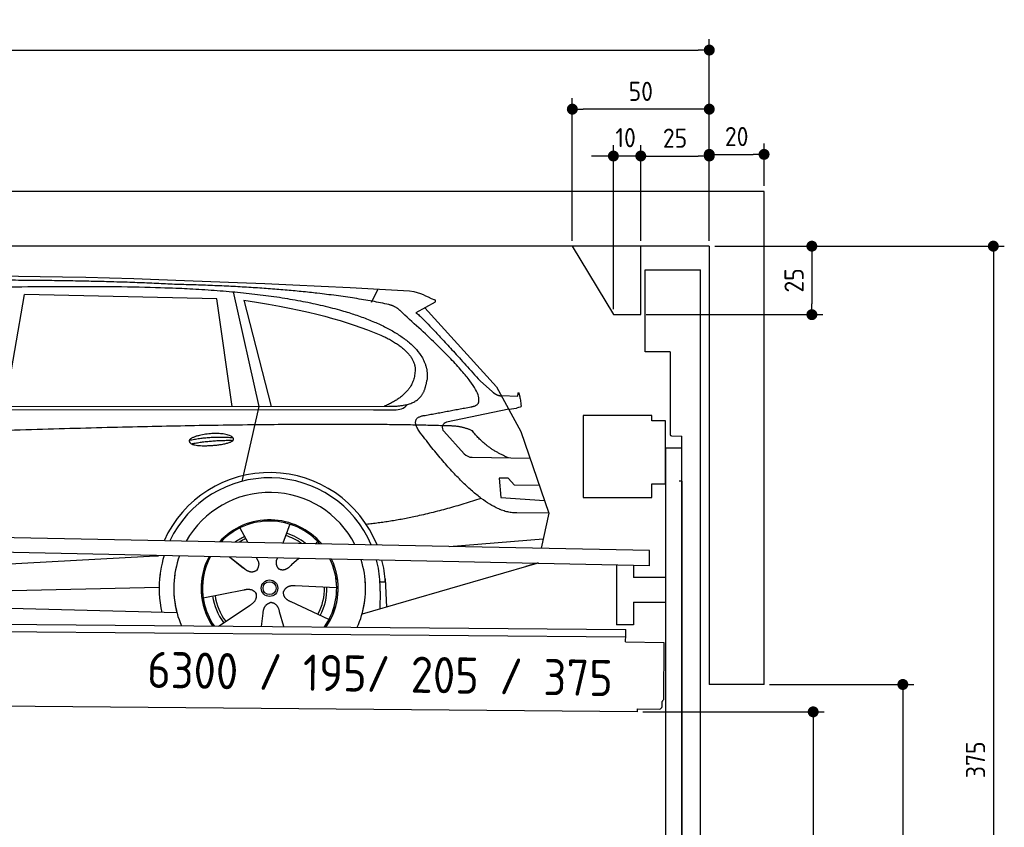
# Model space of a CAD drawing. Header units: millimetres. Extents: x -411 to 6777, y 0 to 6727.
# Tile 6 of 6: x 3183 to 6777, y 3779 to 6727. Entities that reach past the tile are written whole.
import ezdxf

# ---------------------------------------------------------------- set-up
doc = ezdxf.new("R2010")
doc.units = ezdxf.units.MM
doc.layers.add('4', color=3, linetype='Continuous')
for name, color, linetype, lineweight in [('car', 10, 'Continuous', 25), ('Freiraum', 7, 'Continuous', 25), ('Gebäude', 7, 'Continuous', 25), ('Logo', 7, 'Continuous', 25), ('Plattform', 7, 'Continuous', 25), ('Ständer vorne', 7, 'Continuous', 25), ('Tor', 200, 'Continuous', 25)]:
    doc.layers.add(name, color=color, linetype=linetype, lineweight=lineweight)
doc.styles.get("Standard").update_dxf_attribs({"font": 'ISOCP.SHX'})
doc.dimstyles.new('GEN-ISO', dxfattribs={"dimscale": 20, "dimtxt": 3.5, "dimasz": 2, "dimexe": 2, "dimexo": 1, "dimgap": 1.5, "dimtad": 1, "dimdec": 1, "dimlfac": 0.1, "dimdsep": 46, "dimtxsty": 'STANDARD', "dimblk": 'PUNKT', "dimcen": 2, "dimclrd": 256, "dimclre": 256, "dimclrt": 2, "dimadec": 0, "dimazin": 0, "dimtp": 0.1, "dimtm": 0.1, "dimtfac": 0.71, "dimtdec": 1, "dimtmove": 2, "dimatfit": 3, "dimldrblk": 'PUNKT', "dimfxl": 2, "dimtolj": 1, "dimarcsym": 0})

# ---------------------------------------------------------------- blocks, each defined once
blk = doc.blocks.new('PUNKT')
at = {"layer": '4', "color": 0, "linetype": 'ByBlock'}
blk.add_line((-0.5, 0), (-1, 0), dxfattribs=at)
at = {"layer": '4', "color": 0, "linetype": 'ByBlock', "const_width": 0.5}
blk.add_lwpolyline([(-0.25, 0, 1), (0.25, 0, 1)], format="xyb", close=True, dxfattribs=at)
blk = doc.blocks.new('*D301')
at = {"layer": '4', "lineweight": -2, "transparency": 16777216}
for p, q in [((5720, 5900), (6776.9, 5900)), ((6736.9, 5860), (6736.9, 2190)), ((6295.4, 2150), (6776.9, 2150))]:
    blk.add_line(p, q, dxfattribs=at)
at = {"layer": 'Defpoints', "color": 0, "transparency": 16777216}
for p in [(5700, 5900), (6275.4, 2150), (6736.9, 2150)]:
    blk.add_point(p, dxfattribs=at)
at = {"layer": '4', "lineweight": -2, "transparency": 16777216, "xscale": 40, "yscale": 40, "zscale": 40}
for p, rotation in [((6736.9, 5900), 90), ((6736.9, 2150), 270)]:
    blk.add_blockref('PUNKT', p, dxfattribs=dict(at, rotation=rotation))
at = {"layer": '4', "color": 2, "transparency": 16777216, "insert": (6671.9, 4025), "char_height": 70, "attachment_point": 5, "rotation": 90}
blk.add_mtext('375', dxfattribs=at)
blk = doc.blocks.new('*D303')
at = {"layer": '4', "lineweight": -2, "transparency": 16777216}
for p, q in [((5920, 4300), (6446.5, 4300)), ((6406.5, 4260), (6406.5, 2190)), ((6295.4, 2150), (6446.5, 2150))]:
    blk.add_line(p, q, dxfattribs=at)
at = {"layer": 'Defpoints', "color": 0, "transparency": 16777216}
for p in [(5900, 4300), (6275.4, 2150), (6406.5, 2150)]:
    blk.add_point(p, dxfattribs=at)
at = {"layer": '4', "lineweight": -2, "transparency": 16777216, "xscale": 40, "yscale": 40, "zscale": 40}
for p, rotation in [((6406.5, 4300), 90), ((6406.5, 2150), 270)]:
    blk.add_blockref('PUNKT', p, dxfattribs=dict(at, rotation=rotation))
at = {"layer": '4', "color": 2, "transparency": 16777216, "insert": (6341.5, 3225), "char_height": 70, "attachment_point": 5, "rotation": 90}
blk.add_mtext('H2', dxfattribs=at)
blk = doc.blocks.new('*D304')
at = {"layer": '4', "lineweight": -2, "transparency": 16777216}
for p, q in [((200, 5920.9), (200, 6655.8)), ((5700, 6120.9), (5700, 6655.8)), ((240, 6615.8), (5660, 6615.8))]:
    blk.add_line(p, q, dxfattribs=at)
at = {"layer": 'Defpoints', "color": 0, "transparency": 16777216}
for p in [(5700, 6615.8), (5700, 6100.9), (200, 5900.9)]:
    blk.add_point(p, dxfattribs=at)
at = {"layer": '4', "lineweight": -2, "transparency": 16777216, "xscale": 40, "yscale": 40, "zscale": 40, "rotation": 180}
blk.add_blockref('PUNKT', (200, 6615.8), dxfattribs=at)
at = {"layer": '4', "lineweight": -2, "transparency": 16777216, "xscale": 40, "yscale": 40, "zscale": 40}
blk.add_blockref('PUNKT', (5700, 6615.8), dxfattribs=at)
at = {"layer": '4', "color": 2, "transparency": 16777216, "insert": (2950, 6680.8), "char_height": 70, "attachment_point": 5}
blk.add_mtext('550', dxfattribs=at)
blk = doc.blocks.new('*D305')
at = {"layer": '4', "lineweight": -2, "transparency": 16777216}
for p, q in [((5457.5, 4200), (6119.3, 4200)), ((6079.3, 4160), (6079.3, 2190)), ((6099.3, 2150), (6119.3, 2150))]:
    blk.add_line(p, q, dxfattribs=at)
at = {"layer": 'Defpoints', "color": 0, "transparency": 16777216}
for p in [(5437.5, 4200), (6079.3, 2150), (6079.3, 2150)]:
    blk.add_point(p, dxfattribs=at)
at = {"layer": '4', "lineweight": -2, "transparency": 16777216, "xscale": 40, "yscale": 40, "zscale": 40}
for p, rotation in [((6079.3, 4200), 90), ((6079.3, 2150), 270)]:
    blk.add_blockref('PUNKT', p, dxfattribs=dict(at, rotation=rotation))
at = {"layer": '4', "color": 2, "transparency": 16777216, "insert": (6004.7, 3059.2), "char_height": 70, "attachment_point": 5, "rotation": 90}
blk.add_mtext('205', dxfattribs=at)
blk = doc.blocks.new('*D306')
at = {"layer": '4', "lineweight": -2, "transparency": 16777216}
for p, q in [((5450, 6071.3), (5450, 6269.1)), ((5700, 6070.9), (5700, 6269.1)), ((5490, 6229.1), (5660, 6229.1))]:
    blk.add_line(p, q, dxfattribs=at)
at = {"layer": 'Defpoints', "color": 0, "transparency": 16777216}
for p in [(5700, 6229.1), (5450, 6051.3), (5700, 6050.9)]:
    blk.add_point(p, dxfattribs=at)
at = {"layer": '4', "lineweight": -2, "transparency": 16777216, "xscale": 40, "yscale": 40, "zscale": 40, "rotation": 180}
blk.add_blockref('PUNKT', (5450, 6229.1), dxfattribs=at)
at = {"layer": '4', "lineweight": -2, "transparency": 16777216, "xscale": 40, "yscale": 40, "zscale": 40}
blk.add_blockref('PUNKT', (5700, 6229.1), dxfattribs=at)
at = {"layer": '4', "color": 2, "transparency": 16777216, "insert": (5575, 6294.2), "char_height": 70, "attachment_point": 5}
blk.add_mtext('25', dxfattribs=at)
blk = doc.blocks.new('*D307')
at = {"layer": '4', "lineweight": -2, "transparency": 16777216}
for p, q in [((5200, 5920), (5200, 6440.1)), ((5700, 5920), (5700, 6440.1)), ((5660, 6400.1), (5240, 6400.1))]:
    blk.add_line(p, q, dxfattribs=at)
at = {"layer": 'Defpoints', "color": 0, "transparency": 16777216}
for p in [(5200, 6400.1), (5200, 5900), (5700, 5900)]:
    blk.add_point(p, dxfattribs=at)
at = {"layer": '4', "lineweight": -2, "transparency": 16777216, "xscale": 40, "yscale": 40, "zscale": 40, "rotation": 180}
blk.add_blockref('PUNKT', (5200, 6400.1), dxfattribs=at)
at = {"layer": '4', "lineweight": -2, "transparency": 16777216, "xscale": 40, "yscale": 40, "zscale": 40}
blk.add_blockref('PUNKT', (5700, 6400.1), dxfattribs=at)
at = {"layer": '4', "color": 2, "transparency": 16777216, "insert": (5450, 6465.1), "char_height": 70, "attachment_point": 5}
blk.add_mtext('50', dxfattribs=at)
blk = doc.blocks.new('*D308')
at = {"layer": '4', "lineweight": -2, "transparency": 16777216}
for p, q in [((5720, 5900), (6114.4, 5900)), ((6074.4, 5860), (6074.4, 5690)), ((5470, 5650), (6114.4, 5650))]:
    blk.add_line(p, q, dxfattribs=at)
at = {"layer": 'Defpoints', "color": 0, "transparency": 16777216}
for p in [(5700, 5900), (5450, 5650), (6074.4, 5650)]:
    blk.add_point(p, dxfattribs=at)
at = {"layer": '4', "lineweight": -2, "transparency": 16777216, "xscale": 40, "yscale": 40, "zscale": 40}
for p, rotation in [((6074.4, 5900), 90), ((6074.4, 5650), 270)]:
    blk.add_blockref('PUNKT', p, dxfattribs=dict(at, rotation=rotation))
at = {"layer": '4', "color": 2, "transparency": 16777216, "insert": (6009.4, 5775), "char_height": 70, "attachment_point": 5, "rotation": 90}
blk.add_mtext('25', dxfattribs=at)
blk = doc.blocks.new('*D309')
at = {"layer": '4', "lineweight": -2, "transparency": 16777216}
for p, q in [((5350, 5670), (5350, 6269.1)), ((5450, 5920), (5450, 6269.1)), ((5310, 6229.1), (5270, 6229.1)), ((5450, 6229.1), (5350, 6229.1)), ((5490, 6229.1), (5530, 6229.1))]:
    blk.add_line(p, q, dxfattribs=at)
at = {"layer": 'Defpoints', "color": 0, "transparency": 16777216}
for p in [(5350, 6229.1), (5450, 5900), (5350, 5650)]:
    blk.add_point(p, dxfattribs=at)
at = {"layer": '4', "lineweight": -2, "transparency": 16777216, "xscale": 40, "yscale": 40, "zscale": 40}
blk.add_blockref('PUNKT', (5350, 6229.1), dxfattribs=at)
at = {"layer": '4', "lineweight": -2, "transparency": 16777216, "xscale": 40, "yscale": 40, "zscale": 40, "rotation": 180}
blk.add_blockref('PUNKT', (5450, 6229.1), dxfattribs=at)
at = {"layer": '4', "color": 2, "transparency": 16777216, "insert": (5394.7, 6296.1), "char_height": 70, "attachment_point": 5}
blk.add_mtext('10', dxfattribs=at)
blk = doc.blocks.new('Car')
at = {"layer": 'car'}
for p, q in [((3080.9, 5343.1), (3148, 5752.9)), ((3849.6, 5743), (3148, 5752.9)), ((3909.7, 5769.5), (4006.4, 5352.1)), ((4415, 5736.7), (4438.8, 5784.2)), ((3909.2, 5351.1), (3849.6, 5743)), ((3949.3, 5738.8), (4052.4, 5352.5)), ((4646.5, 5738.1), (4576.5, 5698.9)), ((4609.7, 5717.5), (4874.1, 5431.6)), ((4813.7, 5452.7), (4859.4, 5412.8)), ((4874.1, 5431.6), (4964.7, 5269.4)), ((4892, 5399.6), (4952.2, 5397.5)), ((1829, 5331), (4480.8, 5356.7)), ((1782.1, 5321.7), (4425.3, 5342.7)), ((4006.4, 5352.1), (3948, 5077.8)), ((4425.3, 5342.7), (4508.2, 5344.1)), ((4919.4, 5350.5), (4693, 5300.6)), ((4919.4, 5350.5), (4947.1, 5354.5)), ((4682.6, 5267.5), (4757.7, 5186.3)), ((4964.7, 5269.4), (5069.1, 4971.8)), ((4786.9, 5173.4), (4998.6, 5172.6)), ((4919.4, 5098.5), (4886.7, 5098.5)), ((4886.7, 5098.5), (4893.6, 5027)), ((4943.2, 5072.7), (4919.4, 5098.5)), ((5033.7, 5072.7), (4943.2, 5072.7)), ((4893.6, 5027), (5052.7, 5018.5)), ((5069.1, 4971.8), (4952.2, 4972.2)), ((5069.1, 4971.8), (5042.4, 4843.9)), ((3941.9, 4907.6), (3971.5, 4855.4)), ((4124.1, 4923), (4099.2, 4854)), ((3970.2, 4857.8), (3971.5, 4855.4)), ((4226.2, 4861.2), (4218.5, 4852.7)), ((4706.5, 4847.5), (5049.6, 4878.4)), ((1744.4, 4681.9), (3613.3, 4801.2)), ((3613.3, 4801.2), (3645.8, 4803.2)), ((3905.2, 4801.6), (3956.8, 4761.5)), ((3905.5, 4801.6), (3966.2, 4754.4)), ((4002.5, 4800.5), (4008.7, 4789.5)), ((4079.6, 4799.6), (4075.9, 4789.2)), ((4158.3, 4798.6), (4131.6, 4774.6)), ((5026.5, 4788.4), (4390.5, 4597)), ((5031.2, 4789.8), (4987.4, 4776.7)), ((4474.4, 4715.1), (4455.2, 4713.9)), ((4473.6, 4727.1), (4480.2, 4624)), ((1764.2, 4630), (3649.6, 4688.6)), ((3810, 4651.5), (3958.4, 4681.8)), ((4297.1, 4692.7), (4145.8, 4697.7)), ((4455.9, 4681.4), (4454.8, 4616.4)), ((4269.9, 4576.5), (4132.1, 4639.2)), ((1665.7, 4631.7), (3714.7, 4597)), ((3867.2, 4548.9), (3981.6, 4626.5)), ((4105, 4549), (4089.6, 4602.5)), ((4024.3, 4549), (4029.8, 4597.4))]:
    blk.add_line(p, q, dxfattribs=at)
for radius in [30.1, 23.6]:
    blk.add_circle((4052.2, 4688.8), radius, dxfattribs=at)
for centre, radius, start, end in [((4697.3, 5281), 20, 102.4358, 222.7473), ((4787, 5213.4), 40, 222.7473, 269.7861), ((4052.6, 4688.2), 422.7, 22.5487, 156.2143), ((4052.6, 4688.2), 403.4, 23.7263, 155.0367), ((4052.6, 4688.2), 350, 27.7494, 151.0136), ((4052.6, 4688.2), 250, 41.078, 137.685), ((4052.6, 4688.2), 250, 41.078, 137.685), ((4052.6, 4688.2), 250, 41.078, 137.685), ((4052.2, 4688.8), 245, 41.9641, 136.7989), ((4052.2, 4688.8), 209.6, 51.6404, 73.3995), ((4052.2, 4688.8), 209.6, 116.262, 127.1225), ((4052.2, 4688.8), 200.6, 116.1152, 123.6695), ((4052.2, 4688.8), 200.6, 55.0934, 73.5463), ((4052.2, 4688.8), 245, 41.9641, 44.7348), ((4052.6, 4688.2), 422.7, 164.0109, 164.2126), ((4052.6, 4688.2), 422.7, 164.0109, 164.2126), ((4052.6, 4688.2), 403.4, 163.2593, 179.9464), ((4052.6, 4688.2), 403.4, 163.2593, 179.9464), ((4052.6, 4688.2), 350, 160.7243, 195.1055), ((4052.6, 4688.2), 350, 160.7243, 195.1055), ((4052.6, 4688.2), 250, 152.8016, 213.8648), ((4052.6, 4688.2), 250, 152.8016, 213.4506), ((4052.6, 4688.2), 250, 152.8016, 213.4506), ((4052.2, 4688.8), 245, 152.3519, 188.7348), ((4052.2, 4688.8), 245, 152.3519, 188.7348), ((4052.6, 4688.2), 250, 326.1848, 25.8498), ((4052.6, 4688.2), 250, 326.1848, 25.8498), ((4052.2, 4688.8), 245, 0.9266, 26.2995), ((4052.6, 4688.2), 350, 344.8945, 17.9271), ((4052.6, 4688.2), 350, 344.8945, 17.9271), ((4052.6, 4688.2), 403.4, 3.6504, 15.3921), ((4052.6, 4688.2), 403.4, 3.6504, 15.3921), ((4052.6, 4688.2), 422.7, 3.6504, 14.6404), ((4052.6, 4688.2), 422.7, 3.6504, 14.6404), ((4052.6, 4688.2), 403.4, 173.0827, 193.1146), ((4052.6, 4688.2), 350, 172.1254, 203.4635), ((4052.6, 4688.2), 250, 169.2195, 213.8648), ((4052.2, 4688.8), 245, 169.1336, 214.8006), ((4052.2, 4688.8), 245, 325.2489, 9.5178), ((4052.6, 4688.2), 250, 326.1848, 9.4319), ((4052.6, 4688.2), 350, 336.586, 6.526), ((4052.6, 4688.2), 403.4, 359.0315, 5.5686), ((4052.6, 4688.2), 422.7, 3.6504, 3.7403), ((4052.2, 4688.8), 200.6, 332.1152, 1.5463), ((4052.2, 4688.8), 209.6, 332.262, 1.3995), ((4052.2, 4688.8), 209.6, 188.262, 217.3995), ((4052.2, 4688.8), 200.6, 188.1152, 217.5463)]:
    blk.add_arc(centre, radius, start, end, dxfattribs=at)
for points, degree in [([(2207.9, 5772.9), (2494.9, 5837.1), (3380, 5831.9), (4552.5, 5779.4)], 3), ([(3702.6, 5794.3), (3354.2, 5810.5), (2738.3, 5800.1)], 2), ([(4478.1, 5728.3), (4177, 5788.2), (3702.6, 5794.3)], 2), ([(4552.5, 5779.4), (4599.3, 5770.4), (4608.3, 5762.2), (4645.8, 5746.7)], 3), ([(3949.3, 5738.8), (4203.7, 5702.2), (4317.2, 5667.6), (4450.5, 5616.1)], 3), ([(4527.8, 5698), (4509.7, 5719.7), (4478.1, 5728.3)], 2), ([(4646.5, 5738.1), (4648.2, 5739.7), (4648.9, 5742.8), (4648.3, 5745.6), (4645.8, 5746.7)], 4), ([(4792.7, 5360), (4881.9, 5388.8), (4527.8, 5698)], 2), ([(4576.5, 5698.9), (4584.3, 5703.3), (4813.7, 5452.7)], 2), ([(4450.5, 5616.1), (4565.1, 5565.1), (4575.8, 5500.1)], 2), ([(4575.8, 5500.1), (4581.5, 5405.6), (4464.2, 5356.5)], 2), ([(4480.8, 5356.7), (4530.9, 5357.2), (4603.9, 5362.5), (4611.6, 5409.4), (4619.8, 5452.6)], 4), ([(4859.4, 5412.8), (4867.7, 5405.6), (4881, 5398), (4890, 5398), (4892, 5399.6)], 4), ([(4952.2, 5397.5), (4953.4, 5436.4), (4964.7, 5362.2)], 2), ([(4508.2, 5344.1), (4527.5, 5344.9), (4542.2, 5354), (4549.4, 5364.3)], 3), ([(4579.4, 5377.2), (4579.5, 5377.3), (4579.6, 5377.3), (4579.6, 5377.3)], 3), ([(4964.7, 5362.2), (4965, 5358.5), (4959.4, 5356.8), (4947.1, 5354.5)], 3), ([(4598.5, 5259.2), (4554.2, 5317.5), (4614.1, 5324.7)], 2), ([(4700.1, 5287), (3823.5, 5307.4), (1391.4, 5172.9)], 2), ([(4787.9, 5269.4), (4750.5, 5287.5), (4700.1, 5287)], 2), ([(4952.2, 4972.2), (4826.5, 4964), (4598.5, 5259.2)], 2), ([(4919.4, 5172.9), (4833.7, 5208), (4787.9, 5269.4)], 2), ([(3754.7, 5226.2), (3830.1, 5243.1), (3913.6, 5237.3)], 2), ([(3761.9, 5213.4), (3835.9, 5228), (3913.8, 5227.2)], 2), ([(4820.2, 5023.6), (4595.6, 4946.1), (4402.8, 4924.9)], 2), ([(3957.1, 4761.5), (3980.6, 4739.8), (4003.7, 4753.4)], 2), ([(3958.4, 4681.8), (3989, 4690.8), (4003.8, 4668.4)], 2), ([(4145.8, 4697.7), (4114, 4701.4), (4103.2, 4676.8)], 2), ([(4132.1, 4639.2), (4102, 4650), (4103.2, 4676.8)], 2), ([(3981.6, 4626.5), (4009.5, 4642.2), (4003.8, 4668.4)], 2), ([(4029.8, 4597.4), (4030.7, 4629.4), (4056.6, 4636.5)], 2), ([(4089.6, 4602.5), (4083.3, 4633.8), (4056.6, 4636.5)], 2)]:
    blk.add_open_spline(points, degree=degree, dxfattribs=at)
for points, degree, knots in [([(2377.5, 5760.7), (2404.1, 5763), (2543.5, 5766.1), (3564.7, 5795.6), (4185, 5794.9), (4642, 5626.4), (4619.8, 5452.6)], 4, [0.0821318, 0.0821318, 0.0821318, 0.0821318, 0.0821318, 0.258851, 0.508851, 1, 1, 1, 1, 1]), ([(4614.1, 5324.7), (4780.7, 5357.3), (4783.6, 5357.9), (4791.9, 5359.8), (4792.7, 5360)], 1, [0.1611508, 0.1611508, 1, 1.0196119, 1.078724, 1.0847856, 1.0847856]), ([(3761.9, 5213.4), (3738.3, 5229.7), (3783.7, 5245.5), (3866.4, 5265.7), (3959.3, 5232.6), (3897.3, 5208.8), (3788.3, 5201.6), (3766.8, 5210.4), (3761.9, 5213.4)], 5, [0, 0, 0, 0, 0, 0, 0.300106, 0.500106, 0.700106, 1, 1, 1, 1, 1, 1]), ([(4008.7, 4789.5), (4010.4, 4785.4), (4011.4, 4781.5), (4011.7, 4777.6), (4012.4, 4769), (4009.8, 4760.9), (4003.7, 4753.4)], 3, [0.2167758, 0.2167758, 0.2167758, 0.2167758, 0.4600873, 0.4600873, 0.4600873, 1, 1, 1, 1]), ([(4075.9, 4789.2), (4075.3, 4786.1), (4075.1, 4783.1), (4075.2, 4780.1), (4075.6, 4777.3), (4076.4, 4771.6), (4078.5, 4766.2), (4082, 4761.7), (4087, 4758.7)], 4, [0.3191838, 0.3191838, 0.3191838, 0.3191838, 0.3191838, 0.5438253, 0.5438253, 0.5438253, 0.5438253, 1, 1, 1, 1, 1]), ([(4131.6, 4774.6), (4131.6, 4774.6), (4131.6, 4774.6), (4131.6, 4774.6), (4131.6, 4774.6), (4122.6, 4764.8), (4112, 4754.7), (4097.8, 4752.2), (4087, 4758.7)], 4, [-0.000003, -0.000003, -0.000003, -0.000003, -0.000003, 0, 0, 0, 0, 1, 1, 1, 1, 1])]:
    blk.add_open_spline(points, degree=degree, knots=knots, dxfattribs=at)
blk = doc.blocks.new('*D315')
at = {"layer": '4', "lineweight": -2, "transparency": 16777216}
for p, q in [((5700, 5920), (5700, 6275.1)), ((5900, 6120), (5900, 6275.1)), ((5740, 6235.1), (5860, 6235.1))]:
    blk.add_line(p, q, dxfattribs=at)
at = {"layer": 'Defpoints', "color": 0, "transparency": 16777216}
for p in [(5900, 6235.1), (5900, 6100), (5700, 5900)]:
    blk.add_point(p, dxfattribs=at)
at = {"layer": '4', "lineweight": -2, "transparency": 16777216, "xscale": 40, "yscale": 40, "zscale": 40, "rotation": 180}
blk.add_blockref('PUNKT', (5700, 6235.1), dxfattribs=at)
at = {"layer": '4', "lineweight": -2, "transparency": 16777216, "xscale": 40, "yscale": 40, "zscale": 40}
blk.add_blockref('PUNKT', (5900, 6235.1), dxfattribs=at)
at = {"layer": '4', "color": 2, "transparency": 16777216, "insert": (5800, 6300.1), "char_height": 70, "attachment_point": 5}
blk.add_mtext('20', dxfattribs=at)
blk = doc.blocks.new('Plattform OG 6200 550')
at = {"layer": 'Plattform'}
for p, q in [((5482.3, 4789.6), (348.5, 4892)), ((5481.2, 4733.6), (347.5, 4841)), ((5481.2, 4733.6), (5482.3, 4789.5)), ((5361.5, 4736.1), (5361.5, 4518.3)), ((5423.5, 4734.7), (5423.5, 4690.8)), ((5539.9, 4690.8), (5423.5, 4690.8)), ((5423.5, 4600.8), (5423.5, 4518.3)), ((5423.5, 4600.8), (5539.9, 4600.8)), ((440.2, 4543.6), (5395, 4500.4)), ((446, 4516.5), (5394.8, 4473.4)), ((5423.5, 4518.3), (5361.5, 4518.3)), ((5394.9, 4480.2), (5395, 4495.2)), ((5395, 4495.2), (5395, 4500.4)), ((5394.7, 4456.2), (5394.9, 4480.2)), ((5394.7, 4456.2), (5534.1, 4453)), ((5534.1, 4453), (5532.3, 4244)), ((5437.5, 4200), (372.6, 4244.2)), ((5437.5, 4200), (5437.5, 4210.8)), ((5437.5, 4210.8), (5517.5, 4210.1)), ((5527.6, 4220.1), (5527.8, 4238.2))]:
    blk.add_line(p, q, dxfattribs=at)
for centre, radius, start, end in [((5526.2, 4244.1), 6.08, 284.5689, 358.9086), ((5517.6, 4220.1), 10, 269.5, 359.5)]:
    blk.add_arc(centre, radius, start, end, dxfattribs=at)
blk = doc.blocks.new('Ständer vorne ab 340')
at = {"layer": 'Ständer vorne'}
for p, q in [((5240, 5282), (5240, 4982)), ((5490, 5282), (5240, 5282)), ((5490, 5262), (5490, 5282)), ((5540, 5262), (5490, 5262)), ((5540, 5032), (5540, 5262)), ((5540.2, 5162), (5539.8, 5162)), ((5540, 5162), (5540, 2150)), ((5600, 5162), (5540, 5162)), ((5600, 2148.7), (5600, 5162)), ((5490, 4982), (5490, 5032)), ((5490, 5032), (5540, 5032)), ((5240, 4982), (5490, 4982)), ((5540, 4877.4), (5540, 4878.4)), ((5511.2, 2145), (5511.2, 2137)), ((5595.1, 2145), (5511.2, 2145)), ((5511.2, 2137), (5600, 2137)), ((5600, 2137), (5600, 2140))]:
    blk.add_line(p, q, dxfattribs=at)
blk = doc.blocks.new('Tor ab 370 Gebäude')
at = {"layer": 'Tor'}
for p, q in [((5465.6, 5514.5), (5465.6, 5813)), ((5465.6, 5813), (5668, 5813)), ((5668, 2137), (5668, 5813)), ((5557, 5514.5), (5465.6, 5514.5)), ((5557, 5514.5), (5557, 5213)), ((5562, 5207.1), (5600, 5207)), ((5600, 5042), (5600, 5207)), ((5600, 5042), (5590, 5042)), ((5600, 5042), (5600, 2137)), ((5600, 2137), (5600, 5042)), ((5668, 2137), (5600, 2137))]:
    blk.add_line(p, q, dxfattribs=at)
blk.add_arc((5563, 5213), 6, 180, 260.4059, dxfattribs=at)
blk = doc.blocks.new('Gebäude_375_GT195')
for p, q in [((5900, 6100), (0, 6100)), ((5900, 4300), (5900, 6100)), ((5700, 5900), (200, 5900)), ((5700, 5900), (5700, 4300)), ((5900, 4300), (5700, 4300))]:
    blk.add_line(p, q)
at = {"layer": 'Freiraum'}
blk.add_lwpolyline([(5200, 5900), (5350, 5650), (5450, 5650), (5450, 5900)], dxfattribs=at)

msp = doc.modelspace()

# ---------------------------------------------------------------- block references
at = {"layer": 'car', "rotation": 359.4752422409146}
msp.add_blockref('Car', (0, 0), dxfattribs=at)
at = {"layer": 'Gebäude'}
msp.add_blockref('Gebäude_375_GT195', (0, 0), dxfattribs=at)
at = {"layer": 'Plattform'}
msp.add_blockref('Plattform OG 6200 550', (0, 0), dxfattribs=at)
at = {"layer": 'Ständer vorne'}
msp.add_blockref('Ständer vorne ab 340', (0, 0), dxfattribs=at)
at = {"layer": 'Tor', "linetype": 'ByBlock'}
msp.add_blockref('Tor ab 370 Gebäude', (0, 0), dxfattribs=at)

# ---------------------------------------------------------------- texts
at = {"layer": 'Logo'}
msp.add_text('6300 / 195/ 205 / 375', height=132, rotation=358.93786, dxfattribs=at).set_placement((3647.48, 4288.09))

# ---------------------------------------------------------------- dimensions: what is measured, and where the dimension line sits
at = {"layer": '4'}
for base, p1, p2, override, picture, middle in [((5700, 6615.8), (200, 5900.88), (5700, 6100.88), {"dimtdec": 3, "dimtolj": 0}, '*D304', (2950, 6680.8)), ((5200, 6400.12), (5700, 5900), (5200, 5900), {"dimtdec": 3, "dimtolj": 0}, '*D307', (5450, 6465.12)), ((5700, 6229.15), (5449.99, 6051.29), (5700, 6050.88), {"dimtdec": 3, "dimtolj": 0}, '*D306', (5575, 6294.16)), ((5900, 6235.09), (5700, 5900), (5900, 6100), {"dimtol": 0, "dimlim": 0, "dimtp": 0.1, "dimtm": 0.1, "dimtfac": 0.71, "dimtdec": 3, "dimtolj": 0, "dimtzin": 8}, '*D315', (5800, 6300.1))]:
    dim = msp.add_linear_dim(base=base, p1=p1, p2=p2, dimstyle='GEN-ISO', override=override, dxfattribs=at)
    dim.commit()
    dim.dimension.update_dxf_attribs({"geometry": picture, "text_midpoint": middle})
dim = msp.add_linear_dim(base=(5350, 6229.15), p1=(5449.99, 5900), p2=(5350, 5650), dimstyle='GEN-ISO', override={"dimtdec": 3, "dimtolj": 0}, dxfattribs=at)
dim.commit()
dim.dimension.update_dxf_attribs({"geometry": '*D309', "text_midpoint": (5394.75, 6296.13), "dimtype": 160})
for base, p2, override, picture, middle in [((6074.39, 5650), (5450, 5650), {"dimtdec": 3, "dimtolj": 0}, '*D308', (6009.39, 5775)), ((6736.86, 2150), (6275.45, 2150), {"dimdec": 0, "dimtdec": 3, "dimtolj": 0}, '*D301', (6671.86, 4025))]:
    dim = msp.add_linear_dim(base=base, p1=(5700, 5900), p2=p2, angle=90, dimstyle='GEN-ISO', override=override, dxfattribs=at)
    dim.commit()
    dim.dimension.update_dxf_attribs({"geometry": picture, "text_midpoint": middle})
dim = msp.add_linear_dim(base=(6406.55, 2150), p1=(5900, 4300), p2=(6275.45, 2150), angle=90, text='H2', dimstyle='GEN-ISO', override={"dimdec": 0, "dimtdec": 3, "dimtolj": 0}, dxfattribs=at)
dim.commit()
dim.dimension.update_dxf_attribs({"geometry": '*D303', "text_midpoint": (6341.54, 3225)})
dim = msp.add_linear_dim(base=(6079.31, 2150), p1=(5437.5, 4199.97), p2=(6079.31, 2150), angle=90, dimstyle='GEN-ISO', override={"dimtdec": 3, "dimtolj": 0}, dxfattribs=at)
dim.commit()
dim.dimension.update_dxf_attribs({"geometry": '*D305', "text_midpoint": (6004.71, 3059.23), "dimtype": 160})

doc.saveas('drawing.dxf')
